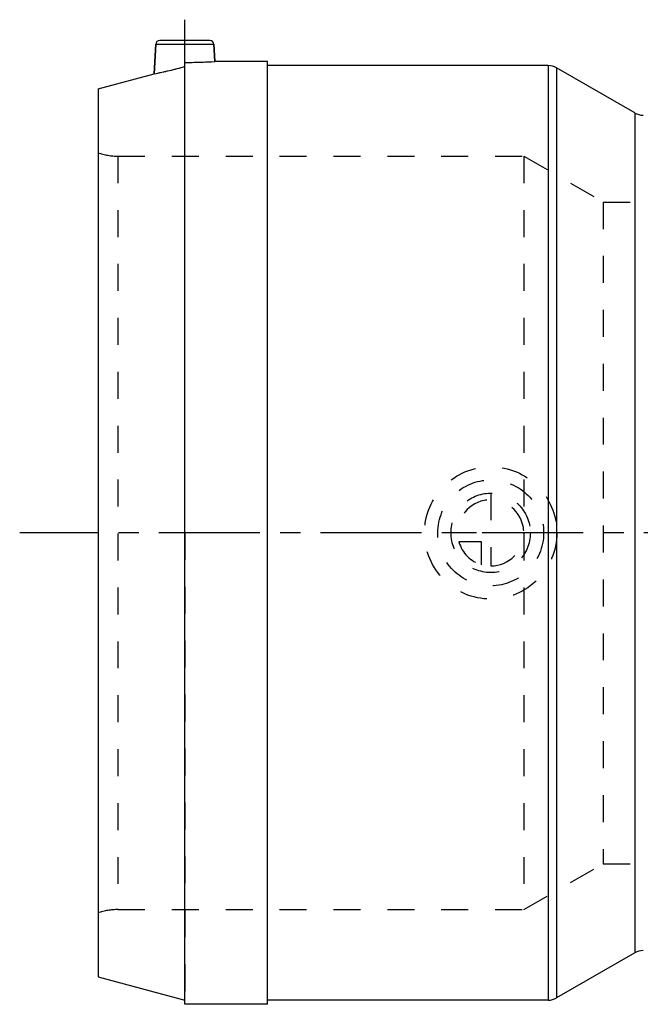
# Model space of a CAD drawing. Header units: millimetres. Extents: x 289 to 739, y 383 to 622.
# Tile 1 of 6: x 289 to 440, y 383 to 622. Entities that reach past the tile are written whole.
import ezdxf

# ---------------------------------------------------------------- set-up
doc = ezdxf.new("R2010")
doc.units = ezdxf.units.MM
doc.header["$LTSCALE"] = 65.185185
doc.linetypes.add('CENTER', pattern=[0.6, 0.375, -0.075, 0.075, -0.075])
doc.linetypes.add('HIDDEN', pattern=[0.2, 0.1, -0.1])
for name, color, linetype in [('KOERPER', 7, 'CONTINUOUS'), ('KONST.EL_MIT_GEO', 7, 'CONTINUOUS'), ('KURVEN', 7, 'CONTINUOUS'), ('KV_LOGO_FRIALEN', 7, 'CONTINUOUS')]:
    doc.layers.add(name, color=color, linetype=linetype)

msp = doc.modelspace()

# ---------------------------------------------------------------- linework, layer by layer
at = {"layer": 'KOERPER', "color": 2, "linetype": 'CENTER'}
msp.add_line((329.4, 611.22), (329.4, 621.55), dxfattribs=at)
at = {"layer": 'KOERPER', "color": 7, "linetype": 'Continuous'}
for p, q in [((322.35, 615.6), (321.97, 608.46)), ((336.45, 615.6), (336.67, 611.45)), ((329.4, 383.45), (329.4, 611.22)), ((349.4, 611.45), (336.67, 611.45)), ((349.4, 383.45), (349.4, 611.45)), ((417.33, 610.45), (349.4, 610.45)), ((438.25, 598.99), (419.33, 609.91)), ((438.25, 395.91), (419.33, 384.99)), ((349.4, 383.45), (329.4, 383.45)), ((417.33, 384.45), (349.4, 384.45))]:
    msp.add_line(p, q, dxfattribs=at)
at = {"layer": 'KOERPER', "color": 8, "linetype": 'HIDDEN'}
for p, q in [((430.62, 577.45), (446.56, 577.45)), ((430.62, 417.45), (446.56, 417.45))]:
    msp.add_line(p, q, dxfattribs=at)
for centre, radius, start, end in [((298.26, 725.6), 119.52, 281.4433, 285.1006), ((329.39, 725.17), 113.95, 270.0053, 273.6619)]:
    msp.add_arc(centre, radius, start, end, dxfattribs=at)
at = {"layer": 'KOERPER', "color": 7, "linetype": 'Continuous'}
for centre, radius, start, end in [((298.73, 723.63), 117.49, 281.4118, 285.1321), ((329.39, 724.99), 113.77, 270.0024, 273.6648)]:
    msp.add_arc(centre, radius, start, end, dxfattribs=at)
at = {"layer": 'KONST.EL_MIT_GEO', "color": 7, "linetype": 'Continuous'}
for p, q in [((321.97, 608.46), (322.35, 615.6)), ((322.35, 615.6), (336.45, 615.6)), ((335.45, 616.55), (323.35, 616.55)), ((336.67, 611.45), (336.45, 615.6)), ((417.33, 610.45), (417.33, 384.45)), ((419.33, 609.91), (419.33, 384.99)), ((308.4, 604.82), (321.97, 608.46)), ((308.4, 604.82), (308.4, 390.08)), ((438.25, 598.99), (438.25, 395.91)), ((308.4, 390.08), (329.4, 384.45))]:
    msp.add_line(p, q, dxfattribs=at)
at = {"layer": 'KONST.EL_MIT_GEO', "color": 8, "linetype": 'HIDDEN'}
for p, q in [((313.23, 588.55), (313.23, 406.35)), ((313.23, 588.55), (411.4, 588.55)), ((411.4, 588.55), (411.4, 406.35)), ((411.4, 588.55), (430.62, 577.45)), ((430.62, 577.45), (430.62, 417.45)), ((329.4, 497.45), (329.4, 384.45)), ((411.4, 406.35), (430.62, 417.45)), ((313.23, 406.35), (411.4, 406.35))]:
    msp.add_line(p, q, dxfattribs=at)
at = {"layer": 'KONST.EL_MIT_GEO', "color": 7, "linetype": 'Continuous'}
for centre, radius, start, end in [((323.35, 615.55), 1, 90, 177), ((335.45, 615.55), 1, 3, 90), ((417.33, 606.45), 4, 60, 90), ((440.25, 602.45), 4, 240, 270), ((440.25, 392.45), 4, 90, 120), ((417.33, 388.45), 4, 270, 300)]:
    msp.add_arc(centre, radius, start, end, dxfattribs=at)
at = {"layer": 'KONST.EL_MIT_GEO', "color": 8, "linetype": 'HIDDEN'}
for centre, start, end in [((313.23, 603.55), 251.2031, 270), ((313.23, 391.35), 90, 108.7969)]:
    msp.add_arc(centre, 15, start, end, dxfattribs=at)
at = {"layer": 'KURVEN', "color": 8, "linetype": 'HIDDEN'}
for p, q in [((403.4, 507.05), (403.4, 489.45)), ((413, 497.45), (395.4, 497.45)), ((401.2, 495.25), (395.71, 495.25)), ((401.2, 489.76), (401.2, 495.25))]:
    msp.add_line(p, q, dxfattribs=at)
for radius in [16, 12.8, 9.6]:
    msp.add_circle((403.4, 497.45), radius, dxfattribs=at)
for start, end in [(270, 180), (195.962, 254.038)]:
    msp.add_arc((403.4, 497.45), 8, start, end, dxfattribs=at)
at = {"layer": 'KV_LOGO_FRIALEN', "color": 2, "linetype": 'CENTER'}
msp.add_line((738.69, 497.45), (289.45, 497.45), dxfattribs=at)

doc.saveas('drawing.dxf')
